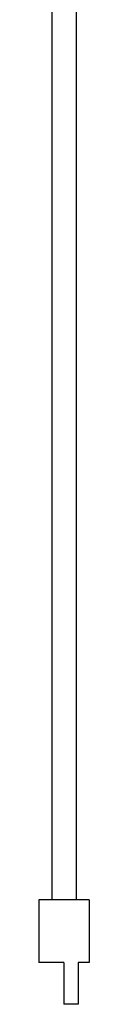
# Model space of a CAD drawing. Header units: millimetres. Extents: x 120 to 693, y 41 to 514.
# Tile 2 of 10: x 368 to 380, y 41 to 276. Entities that reach past the tile are written whole.
import ezdxf

# ---------------------------------------------------------------- set-up
doc = ezdxf.new("R2010")
doc.units = ezdxf.units.MM
doc.header["$LTSCALE"] = 46.255
doc.layers.add('00_COMPONENTS', color=7, linetype='CONTINUOUS')

msp = doc.modelspace()

# ---------------------------------------------------------------- linework, layer by layer
at = {"layer": '00_COMPONENTS', "color": 7}
for p, q in [((370.822, 280.629), (370.822, 65.629)), ((376.622, 280.629), (376.622, 65.629)), ((379.722, 65.629), (367.722, 65.629)), ((367.722, 65.629), (367.722, 50.629)), ((379.722, 65.629), (379.722, 50.629)), ((373.722, 50.629), (367.722, 50.629)), ((373.722, 50.629), (373.722, 40.629)), ((379.722, 50.629), (377.087, 50.629)), ((377.087, 50.629), (377.087, 40.629)), ((377.087, 40.629), (373.722, 40.629))]:
    msp.add_line(p, q, dxfattribs=at)

doc.saveas('drawing.dxf')
